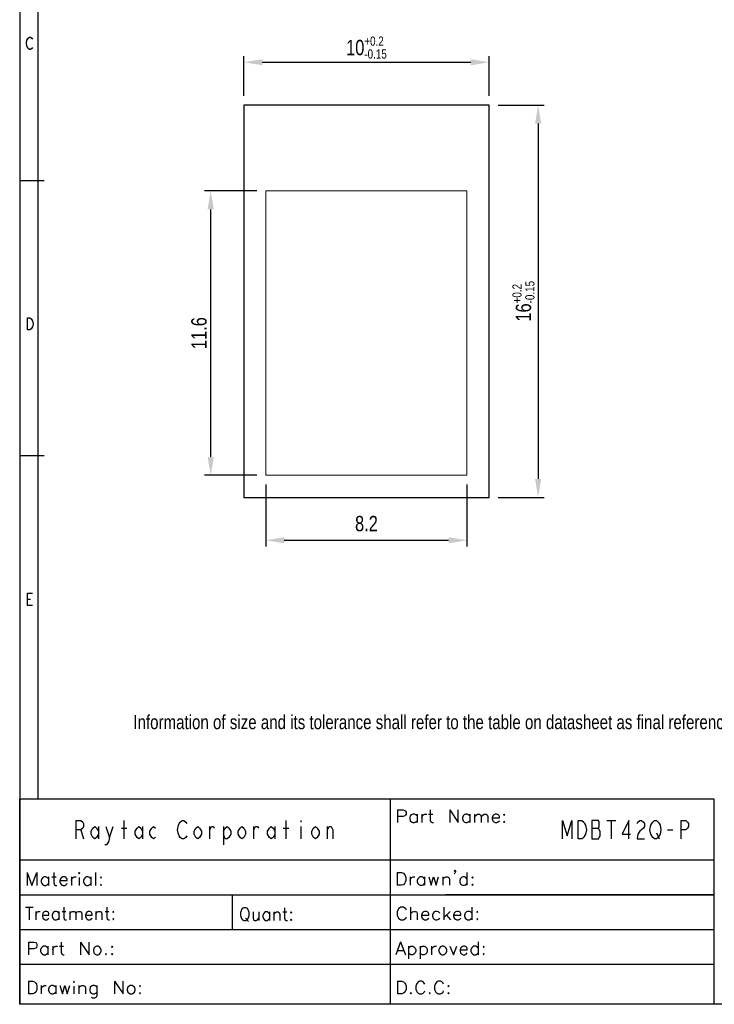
# Model space of a CAD drawing. Header units: millimetres. Extents: x 0 to 189, y 4 to 276.
# Tile 1 of 6: x 0 to 113, y 4 to 164. Entities that reach past the tile are written whole.
import ezdxf

# ---------------------------------------------------------------- set-up
doc = ezdxf.new("R2010")
doc.units = ezdxf.units.MM
doc.header["$LTSCALE"] = 19.36
doc.header["$PDMODE"] = 3
doc.header["$PDSIZE"] = 8
doc.layers.get('0').update_dxf_attribs({"linetype": 'CONTINUOUS'})
doc.layers.get('Defpoints').update_dxf_attribs({"linetype": 'CONTINUOUS'})
doc.styles.get("Standard").update_dxf_attribs({"font": 'txt', "width": 0.8})
doc.dimstyles.new('DIMSTYLE_1', dxfattribs={"dimtxt": 2.5, "dimasz": 3, "dimexe": 1, "dimexo": 1.5, "dimgap": 0.65, "dimtad": 1, "dimlfac": 0.25, "dimdsep": 46, "dimtxsty": 'Standard', "dimblk": '_FILLED', "dimcen": 0.09, "dimadec": 0, "dimazin": 0, "dimtol": 1, "dimtp": 0.2, "dimtm": 0.15, "dimtfac": 0.6, "dimtofl": 0, "dimtmove": 0, "dimatfit": 3, "dimldrblk": '_FILLED', "dimfxl": 0, "dimtolj": 1, "dimarcsym": 0})
doc.dimstyles.new('DIMSTYLE_2', dxfattribs={"dimtxt": 2.5, "dimasz": 3, "dimexe": 1, "dimexo": 1.5, "dimgap": 0.65, "dimtad": 1, "dimlfac": 0.25, "dimdsep": 46, "dimtxsty": 'Standard', "dimblk": '_FILLED', "dimcen": 0.09, "dimazin": 2, "dimtp": 0.2, "dimtm": 0.15, "dimtfac": 0.6, "dimtofl": 0, "dimtmove": 0, "dimatfit": 3, "dimldrblk": '_FILLED', "dimfxl": 0, "dimtolj": 1, "dimarcsym": 0})

# ---------------------------------------------------------------- blocks, each defined once
blk = doc.blocks.new('_FILLED')
at = {"color": 0, "linetype": 'ByBlock'}
blk.add_solid([(0, 0), (-1, 0.167), (-1, -0.167)], dxfattribs=at)
blk = doc.blocks.new('*D7')
at = {"color": 0, "linetype": 'Continuous', "lineweight": -2}
for p, q in [((40.15, 88.47), (40.15, 78.37)), ((72.95, 88.47), (72.95, 78.37)), ((43.15, 79.37), (69.95, 79.37))]:
    blk.add_line(p, q, dxfattribs=at)
at = {"layer": 'Defpoints', "color": 0, "linetype": 'Continuous', "lineweight": 0}
for p in [(40.15, 89.97), (72.95, 89.97), (72.95, 79.37)]:
    blk.add_point(p, dxfattribs=at)
at = {"color": 0, "linetype": 'Continuous', "lineweight": -2, "xscale": 3, "yscale": 3, "zscale": 3, "rotation": 180}
blk.add_blockref('_FILLED', (40.15, 79.37), dxfattribs=at)
at = {"color": 0, "linetype": 'Continuous', "lineweight": -2, "xscale": 3, "yscale": 3, "zscale": 3}
blk.add_blockref('_FILLED', (72.95, 79.37), dxfattribs=at)
at = {"color": 0, "linetype": 'Continuous', "insert": (56.55, 83.35), "char_height": 2.5, "attachment_point": 2, "line_spacing_factor": 0.9}
blk.add_mtext('\\A1;8.2', dxfattribs=at)
blk = doc.blocks.new('*D9')
at = {"color": 0, "lineweight": -2}
for p, q in [((36.55, 151.87), (36.55, 158.37)), ((76.55, 151.87), (76.55, 158.37)), ((39.55, 157.37), (73.55, 157.37))]:
    blk.add_line(p, q, dxfattribs=at)
at = {"layer": 'Defpoints', "color": 0, "lineweight": 0}
for p in [(76.55, 157.37), (36.55, 150.37), (76.55, 150.37)]:
    blk.add_point(p, dxfattribs=at)
at = {"color": 0, "lineweight": -2, "xscale": 3, "yscale": 3, "zscale": 3, "rotation": 180}
blk.add_blockref('_FILLED', (36.55, 157.37), dxfattribs=at)
at = {"color": 0, "lineweight": -2, "xscale": 3, "yscale": 3, "zscale": 3}
blk.add_blockref('_FILLED', (76.55, 157.37), dxfattribs=at)
at = {"color": 0, "lineweight": 0, "insert": (56.55, 159.77), "char_height": 2.5, "attachment_point": 5}
blk.add_mtext('\\A1;10{\\H0.6x;\\S+0.2^ -0.15;}', dxfattribs=at)
blk = doc.blocks.new('*D10')
at = {"color": 0, "lineweight": -2}
for p, q in [((78.05, 150.37), (85.55, 150.37)), ((84.55, 147.37), (84.55, 89.37)), ((78.05, 86.37), (85.55, 86.37))]:
    blk.add_line(p, q, dxfattribs=at)
at = {"layer": 'Defpoints', "color": 0, "lineweight": 0}
for p in [(76.55, 150.37), (76.55, 86.37), (84.55, 86.37)]:
    blk.add_point(p, dxfattribs=at)
at = {"color": 0, "lineweight": -2, "xscale": 3, "yscale": 3, "zscale": 3}
for p, rotation in [((84.55, 150.37), 90), ((84.55, 86.37), 270)]:
    blk.add_blockref('_FILLED', p, dxfattribs=dict(at, rotation=rotation))
at = {"color": 0, "lineweight": 0, "insert": (82.15, 118.37), "char_height": 2.5, "attachment_point": 5, "rotation": 90}
blk.add_mtext('\\A1;16{\\H0.6x;\\S+0.2^ -0.15;}', dxfattribs=at)
blk = doc.blocks.new('*D15')
at = {"color": 0, "lineweight": -2}
for p, q in [((38.65, 136.37), (30.15, 136.37)), ((31.15, 92.97), (31.15, 133.37)), ((38.65, 89.97), (30.15, 89.97))]:
    blk.add_line(p, q, dxfattribs=at)
at = {"layer": 'Defpoints', "color": 0, "lineweight": 0}
for p in [(31.15, 136.37), (40.15, 136.37), (40.15, 89.97)]:
    blk.add_point(p, dxfattribs=at)
at = {"color": 0, "lineweight": -2, "xscale": 3, "yscale": 3, "zscale": 3}
for p, rotation in [((31.15, 136.37), 90), ((31.15, 89.97), 270)]:
    blk.add_blockref('_FILLED', p, dxfattribs=dict(at, rotation=rotation))
at = {"color": 0, "lineweight": 0, "insert": (29.25, 113.17), "char_height": 2.5, "attachment_point": 5, "rotation": 90}
blk.add_mtext('\\A1;11.6', dxfattribs=at)

msp = doc.modelspace()

# ---------------------------------------------------------------- linework, layer by layer
at = {"color": 0, "linetype": 'Continuous'}
for p, q in [((0, 275.551), (0, 3.653)), ((2.977, 272.574), (2.977, 37.144)), ((1.082, 160.463), (1.181, 160.957)), ((1.181, 160.957), (1.378, 161.287)), ((1.378, 161.287), (1.576, 161.452)), ((1.576, 161.452), (1.774, 161.452)), ((1.774, 161.452), (1.971, 161.287)), ((1.971, 161.287), (2.07, 161.122)), ((1.181, 159.969), (1.082, 160.463)), ((1.378, 159.639), (1.181, 159.969)), ((1.576, 159.474), (1.378, 159.639)), ((1.774, 159.474), (1.576, 159.474)), ((1.971, 159.639), (1.774, 159.474)), ((2.07, 159.804), (1.971, 159.639)), ((36.545, 150.369), (36.545, 86.369)), ((76.545, 150.369), (36.545, 150.369)), ((76.545, 86.369), (76.545, 150.369)), ((3.977, 138.012), (0, 138.012)), ((1.279, 113.699), (1.279, 115.676)), ((1.279, 115.676), (1.675, 115.676)), ((1.675, 115.676), (1.873, 115.511)), ((1.873, 115.511), (2.07, 115.182)), ((2.07, 114.193), (1.873, 113.864)), ((2.07, 115.182), (2.169, 114.688)), ((2.169, 114.688), (2.07, 114.193)), ((1.675, 113.699), (1.279, 113.699)), ((1.873, 113.864), (1.675, 113.699)), ((3.977, 93.158), (0, 93.158)), ((36.545, 86.369), (76.545, 86.369)), ((1.279, 68.749), (1.279, 70.726)), ((1.279, 70.726), (2.07, 70.726)), ((1.279, 69.737), (1.774, 69.737)), ((2.07, 68.749), (1.279, 68.749)), ((113.282, 37.133), (0.002, 37.133)), ((0.002, 3.653), (0.002, 37.133)), ((60.462, 3.653), (60.462, 37.133)), ((113.282, 3.653), (113.282, 37.133)), ((61.633, 35.388), (62.523, 35.388)), ((61.633, 35.388), (61.633, 33.311)), ((62.523, 35.388), (62.819, 35.288)), ((66.969, 35.388), (66.969, 33.707)), ((70.132, 35.388), (71.515, 33.311)), ((70.132, 35.388), (70.132, 33.311)), ((71.515, 33.311), (71.515, 35.388)), ((62.523, 34.298), (61.633, 34.298)), ((62.819, 34.398), (62.523, 34.298)), ((62.819, 35.288), (62.916, 35.189)), ((62.916, 34.497), (62.819, 34.398)), ((62.916, 35.189), (63.016, 34.992)), ((63.016, 34.694), (62.916, 34.497)), ((63.016, 34.992), (63.016, 34.694)), ((63.707, 34.398), (63.61, 34.102)), ((63.61, 34.102), (63.61, 33.903)), ((63.61, 33.903), (63.707, 33.607)), ((63.906, 34.597), (63.707, 34.398)), ((64.102, 34.694), (63.906, 34.597)), ((64.401, 34.694), (64.102, 34.694)), ((64.597, 34.597), (64.401, 34.694)), ((64.796, 34.398), (64.597, 34.597)), ((64.796, 34.694), (64.796, 33.311)), ((65.587, 34.694), (65.587, 33.311)), ((65.587, 34.102), (65.684, 34.398)), ((65.684, 34.398), (65.883, 34.597)), ((65.883, 34.597), (66.079, 34.694)), ((66.079, 34.694), (66.375, 34.694)), ((66.673, 34.694), (67.365, 34.694)), ((72.305, 34.398), (72.206, 34.102)), ((72.206, 34.102), (72.206, 33.903)), ((72.206, 33.903), (72.305, 33.607)), ((72.502, 34.597), (72.305, 34.398)), ((72.701, 34.694), (72.502, 34.597)), ((72.997, 34.694), (72.701, 34.694)), ((73.196, 34.597), (72.997, 34.694)), ((73.392, 34.398), (73.196, 34.597)), ((73.392, 34.694), (73.392, 33.311)), ((74.183, 34.694), (74.183, 33.311)), ((74.183, 34.298), (74.479, 34.597)), ((74.479, 34.597), (74.678, 34.694)), ((74.678, 34.694), (74.974, 34.694)), ((74.974, 34.694), (75.17, 34.597)), ((75.17, 34.597), (75.269, 34.298)), ((75.269, 34.298), (75.565, 34.597)), ((75.269, 34.298), (75.269, 33.311)), ((75.565, 34.597), (75.764, 34.694)), ((75.764, 34.694), (76.06, 34.694)), ((76.06, 34.694), (76.259, 34.597)), ((76.259, 34.597), (76.356, 34.298)), ((76.356, 34.298), (76.356, 33.311)), ((77.147, 34.398), (77.05, 34.102)), ((77.05, 34.102), (78.233, 34.102)), ((77.05, 34.102), (77.05, 33.903)), ((77.05, 33.903), (77.147, 33.607)), ((77.346, 34.597), (77.147, 34.398)), ((77.542, 34.694), (77.346, 34.597)), ((77.838, 34.694), (77.542, 34.694)), ((78.037, 34.597), (77.838, 34.694)), ((78.136, 34.497), (78.037, 34.597)), ((78.233, 34.298), (78.136, 34.497)), ((78.233, 34.102), (78.233, 34.298)), ((79.024, 34.694), (78.927, 34.597)), ((78.927, 34.597), (79.024, 34.497)), ((79.124, 34.597), (79.024, 34.694)), ((79.024, 34.497), (79.124, 34.597)), ((9.232, 30.648), (9.232, 33.648)), ((9.232, 33.648), (9.982, 33.648)), ((9.982, 32.148), (9.232, 32.148)), ((9.982, 33.648), (10.282, 33.398)), ((10.282, 32.398), (9.982, 32.148)), ((9.982, 32.148), (10.432, 30.648)), ((10.282, 33.398), (10.432, 33.148)), ((10.432, 32.648), (10.282, 32.398)), ((10.432, 33.148), (10.432, 32.648)), ((11.632, 31.898), (11.932, 32.398)), ((11.932, 32.398), (12.232, 32.648)), ((12.232, 32.648), (12.532, 32.398)), ((12.532, 32.398), (12.832, 31.898)), ((12.832, 32.648), (12.832, 30.648)), ((14.032, 32.648), (14.632, 30.898)), ((14.632, 30.898), (15.232, 32.648)), ((16.582, 32.398), (17.482, 32.398)), ((17.032, 30.648), (17.032, 33.648)), ((18.832, 31.898), (19.132, 32.398)), ((19.132, 32.398), (19.432, 32.648)), ((19.432, 32.648), (19.732, 32.398)), ((19.732, 32.398), (20.032, 31.898)), ((20.032, 32.648), (20.032, 30.648)), ((21.232, 31.898), (21.532, 32.398)), ((21.532, 32.398), (21.832, 32.648)), ((21.832, 32.648), (22.132, 32.398)), ((25.732, 32.148), (25.882, 32.898)), ((25.882, 31.398), (25.732, 32.148)), ((25.882, 32.898), (26.032, 33.148)), ((26.032, 33.148), (26.182, 33.398)), ((26.182, 33.398), (26.482, 33.648)), ((26.482, 33.648), (26.782, 33.648)), ((26.782, 33.648), (27.082, 33.398)), ((27.082, 33.398), (27.232, 33.148)), ((28.432, 31.898), (28.732, 32.398)), ((28.732, 32.398), (29.032, 32.648)), ((29.032, 32.648), (29.332, 32.398)), ((29.332, 32.398), (29.632, 31.898)), ((30.982, 30.648), (30.982, 32.648)), ((30.982, 32.148), (31.282, 32.648)), ((31.282, 32.648), (31.582, 32.648)), ((31.582, 32.648), (31.732, 32.398)), ((33.232, 32.648), (33.232, 29.648)), ((33.232, 31.898), (33.532, 32.398)), ((33.532, 32.398), (33.832, 32.648)), ((33.832, 32.648), (34.132, 32.398)), ((34.132, 32.398), (34.432, 31.898)), ((35.632, 31.898), (35.932, 32.398)), ((35.932, 32.398), (36.232, 32.648)), ((36.232, 32.648), (36.532, 32.398)), ((36.532, 32.398), (36.832, 31.898)), ((38.182, 30.648), (38.182, 32.648)), ((38.182, 32.148), (38.482, 32.648)), ((38.482, 32.648), (38.782, 32.648)), ((38.782, 32.648), (38.932, 32.398)), ((40.432, 31.898), (40.732, 32.398)), ((40.732, 32.398), (41.032, 32.648)), ((41.032, 32.648), (41.332, 32.398)), ((41.332, 32.398), (41.632, 31.898)), ((41.632, 32.648), (41.632, 30.648)), ((42.982, 32.398), (43.882, 32.398)), ((43.432, 30.648), (43.432, 33.648)), ((45.832, 33.648), (45.832, 33.398)), ((45.832, 32.648), (45.832, 30.648)), ((47.632, 31.898), (47.932, 32.398)), ((47.932, 32.398), (48.232, 32.648)), ((48.232, 32.648), (48.532, 32.398)), ((48.532, 32.398), (48.832, 31.898)), ((50.182, 30.648), (50.182, 32.648)), ((50.182, 32.148), (50.482, 32.648)), ((50.482, 32.648), (50.782, 32.648)), ((50.782, 32.648), (51.082, 32.148)), ((51.082, 32.148), (51.082, 30.648)), ((63.707, 33.607), (63.906, 33.411)), ((63.906, 33.411), (64.102, 33.311)), ((64.102, 33.311), (64.401, 33.311)), ((64.401, 33.311), (64.597, 33.411)), ((64.597, 33.411), (64.796, 33.607)), ((66.969, 33.707), (67.069, 33.411)), ((67.069, 33.411), (67.265, 33.311)), ((67.265, 33.311), (67.464, 33.311)), ((72.305, 33.607), (72.502, 33.411)), ((72.502, 33.411), (72.701, 33.311)), ((72.701, 33.311), (72.997, 33.311)), ((72.997, 33.311), (73.196, 33.411)), ((73.196, 33.411), (73.392, 33.607)), ((77.147, 33.607), (77.346, 33.411)), ((77.346, 33.411), (77.542, 33.311)), ((77.542, 33.311), (77.838, 33.311)), ((77.838, 33.311), (78.037, 33.411)), ((78.037, 33.411), (78.233, 33.607)), ((79.024, 33.508), (78.927, 33.411)), ((78.927, 33.411), (79.024, 33.311)), ((79.124, 33.411), (79.024, 33.508)), ((79.024, 33.311), (79.124, 33.411)), ((88.532, 30.648), (88.532, 33.648)), ((88.532, 33.648), (89.282, 31.148)), ((89.282, 31.148), (90.032, 33.648)), ((90.032, 33.648), (90.032, 30.648)), ((91.082, 33.648), (91.682, 33.648)), ((91.082, 30.648), (91.082, 33.648)), ((91.682, 33.648), (91.982, 33.398)), ((91.982, 33.398), (92.132, 33.148)), ((92.132, 33.148), (92.282, 32.898)), ((92.282, 32.898), (92.432, 32.148)), ((92.432, 32.148), (92.282, 31.398)), ((93.332, 33.648), (93.332, 30.648)), ((94.382, 33.648), (93.332, 33.648)), ((93.332, 32.398), (94.382, 32.398)), ((94.532, 33.398), (94.382, 33.648)), ((94.382, 32.398), (94.532, 32.648)), ((94.532, 32.148), (94.382, 32.398)), ((94.532, 32.648), (94.532, 33.398)), ((94.682, 31.898), (94.532, 32.148)), ((95.732, 33.648), (97.232, 33.648)), ((96.482, 33.648), (96.482, 30.648)), ((99.332, 33.648), (98.282, 31.398)), ((99.332, 30.648), (99.332, 33.648)), ((100.682, 33.148), (100.832, 33.398)), ((100.832, 33.398), (101.132, 33.648)), ((101.132, 33.648), (101.432, 33.648)), ((101.432, 32.148), (101.132, 31.898)), ((101.432, 33.648), (101.732, 33.398)), ((101.732, 32.398), (101.432, 32.148)), ((101.732, 33.398), (101.882, 33.148)), ((101.882, 32.648), (101.732, 32.398)), ((101.882, 33.148), (101.882, 32.648)), ((102.782, 32.148), (102.932, 32.898)), ((102.932, 31.398), (102.782, 32.148)), ((102.932, 32.898), (103.082, 33.148)), ((103.082, 33.148), (103.232, 33.398)), ((103.232, 33.398), (103.532, 33.648)), ((103.532, 33.648), (103.832, 33.648)), ((103.832, 33.648), (104.132, 33.398)), ((104.132, 33.398), (104.282, 33.148)), ((104.282, 33.148), (104.432, 32.898)), ((104.432, 32.898), (104.582, 32.148)), ((104.582, 32.148), (104.432, 31.398)), ((105.632, 32.148), (106.532, 32.148)), ((107.882, 30.648), (107.882, 33.648)), ((107.882, 33.648), (108.632, 33.648)), ((108.632, 32.148), (107.882, 32.148)), ((108.632, 33.648), (108.932, 33.398)), ((108.932, 32.398), (108.632, 32.148)), ((108.932, 33.398), (109.082, 33.148)), ((109.082, 32.648), (108.932, 32.398)), ((109.082, 33.148), (109.082, 32.648)), ((11.632, 31.398), (11.632, 31.898)), ((11.932, 30.898), (11.632, 31.398)), ((12.232, 30.648), (11.932, 30.898)), ((12.532, 30.898), (12.232, 30.648)), ((12.832, 31.398), (12.532, 30.898)), ((14.632, 30.898), (14.482, 30.148)), ((18.832, 31.398), (18.832, 31.898)), ((19.132, 30.898), (18.832, 31.398)), ((19.432, 30.648), (19.132, 30.898)), ((19.732, 30.898), (19.432, 30.648)), ((20.032, 31.398), (19.732, 30.898)), ((21.232, 31.398), (21.232, 31.898)), ((21.532, 30.898), (21.232, 31.398)), ((21.832, 30.648), (21.532, 30.898)), ((22.132, 30.898), (21.832, 30.648)), ((26.032, 31.148), (25.882, 31.398)), ((26.182, 30.898), (26.032, 31.148)), ((26.482, 30.648), (26.182, 30.898)), ((26.782, 30.648), (26.482, 30.648)), ((27.082, 30.898), (26.782, 30.648)), ((27.232, 31.148), (27.082, 30.898)), ((28.432, 31.398), (28.432, 31.898)), ((28.732, 30.898), (28.432, 31.398)), ((29.032, 30.648), (28.732, 30.898)), ((29.332, 30.898), (29.032, 30.648)), ((29.632, 31.398), (29.332, 30.898)), ((29.632, 31.898), (29.632, 31.398)), ((33.532, 30.648), (33.232, 31.398)), ((33.832, 30.648), (33.532, 30.648)), ((34.132, 30.898), (33.832, 30.648)), ((34.432, 31.398), (34.132, 30.898)), ((34.432, 31.898), (34.432, 31.398)), ((35.632, 31.398), (35.632, 31.898)), ((35.932, 30.898), (35.632, 31.398)), ((36.232, 30.648), (35.932, 30.898)), ((36.532, 30.898), (36.232, 30.648)), ((36.832, 31.398), (36.532, 30.898)), ((36.832, 31.898), (36.832, 31.398)), ((40.432, 31.398), (40.432, 31.898)), ((40.732, 30.898), (40.432, 31.398)), ((41.032, 30.648), (40.732, 30.898)), ((41.332, 30.898), (41.032, 30.648)), ((41.632, 31.398), (41.332, 30.898)), ((47.632, 31.398), (47.632, 31.898)), ((47.932, 30.898), (47.632, 31.398)), ((48.232, 30.648), (47.932, 30.898)), ((48.532, 30.898), (48.232, 30.648)), ((48.832, 31.398), (48.532, 30.898)), ((48.832, 31.898), (48.832, 31.398)), ((91.682, 30.648), (91.082, 30.648)), ((91.982, 30.898), (91.682, 30.648)), ((92.132, 31.148), (91.982, 30.898)), ((92.282, 31.398), (92.132, 31.148)), ((93.332, 30.648), (94.382, 30.648)), ((94.382, 30.648), (94.532, 30.898)), ((94.532, 30.898), (94.682, 31.148)), ((94.682, 31.148), (94.682, 31.898)), ((98.282, 31.398), (99.632, 31.398)), ((100.832, 31.398), (100.682, 30.648)), ((100.682, 30.648), (101.882, 30.648)), ((101.132, 31.898), (100.832, 31.398)), ((103.082, 31.148), (102.932, 31.398)), ((103.232, 30.898), (103.082, 31.148)), ((103.532, 30.648), (103.232, 30.898)), ((103.832, 30.648), (103.532, 30.648)), ((103.832, 31.648), (104.282, 30.648)), ((104.132, 30.898), (103.832, 30.648)), ((104.282, 31.148), (104.132, 30.898)), ((104.432, 31.398), (104.282, 31.148)), ((14.182, 29.648), (13.882, 29.648)), ((14.482, 30.148), (14.182, 29.648)), ((113.282, 27.163), (0.002, 27.163)), ((1.209, 25.147), (2.001, 23.066)), ((1.209, 25.147), (1.209, 23.066)), ((2.001, 23.066), (2.793, 25.147)), ((2.793, 25.147), (2.793, 23.066)), ((3.585, 24.153), (3.485, 23.858)), ((3.78, 24.354), (3.585, 24.153)), ((3.981, 24.455), (3.78, 24.354)), ((4.277, 24.455), (3.981, 24.455)), ((4.472, 24.354), (4.277, 24.455)), ((4.673, 24.153), (4.472, 24.354)), ((4.673, 24.455), (4.673, 23.066)), ((5.264, 24.455), (5.955, 24.455)), ((5.559, 25.147), (5.559, 23.462)), ((6.647, 24.153), (6.546, 23.858)), ((6.842, 24.354), (6.647, 24.153)), ((7.043, 24.455), (6.842, 24.354)), ((7.338, 24.455), (7.043, 24.455)), ((7.533, 24.354), (7.338, 24.455)), ((7.634, 24.254), (7.533, 24.354)), ((7.734, 24.059), (7.634, 24.254)), ((8.426, 24.455), (8.426, 23.066)), ((8.426, 23.858), (8.526, 24.153)), ((8.526, 24.153), (8.721, 24.354)), ((8.721, 24.354), (8.923, 24.455)), ((8.923, 24.455), (9.218, 24.455)), ((9.708, 25.147), (9.614, 25.046)), ((9.614, 25.046), (9.708, 24.945)), ((9.809, 25.046), (9.708, 25.147)), ((9.708, 24.945), (9.809, 25.046)), ((9.708, 24.354), (9.708, 23.066)), ((10.5, 24.153), (10.4, 23.858)), ((10.695, 24.354), (10.5, 24.153)), ((10.897, 24.455), (10.695, 24.354)), ((11.192, 24.455), (10.897, 24.455)), ((11.387, 24.354), (11.192, 24.455)), ((11.588, 24.153), (11.387, 24.354)), ((11.588, 24.455), (11.588, 23.066)), ((12.38, 25.147), (12.38, 23.066)), ((13.267, 24.455), (13.166, 24.354)), ((13.166, 24.354), (13.267, 24.254)), ((13.367, 24.354), (13.267, 24.455)), ((13.267, 24.254), (13.367, 24.354)), ((61.585, 25.143), (62.276, 25.143)), ((61.585, 25.143), (61.585, 23.067)), ((62.276, 25.143), (62.572, 25.043)), ((62.572, 25.043), (62.771, 24.847)), ((62.771, 24.847), (62.87, 24.648)), ((62.87, 24.648), (62.967, 24.352)), ((62.967, 24.352), (62.967, 23.857)), ((63.658, 24.452), (63.658, 23.067)), ((63.658, 23.857), (63.758, 24.153)), ((63.758, 24.153), (63.957, 24.352)), ((63.957, 24.352), (64.153, 24.452)), ((64.153, 24.452), (64.449, 24.452)), ((64.944, 24.153), (64.844, 23.857)), ((65.143, 24.352), (64.944, 24.153)), ((65.339, 24.452), (65.143, 24.352)), ((65.635, 24.452), (65.339, 24.452)), ((65.834, 24.352), (65.635, 24.452)), ((66.031, 24.153), (65.834, 24.352)), ((66.031, 24.452), (66.031, 23.067)), ((66.722, 24.452), (67.117, 23.067)), ((67.117, 23.067), (67.513, 24.452)), ((67.513, 24.452), (67.908, 23.067)), ((67.908, 23.067), (68.303, 24.452)), ((68.997, 24.452), (68.997, 23.067)), ((68.997, 24.056), (69.293, 24.352)), ((69.293, 24.352), (69.489, 24.452)), ((69.489, 24.452), (69.785, 24.452)), ((69.785, 24.452), (69.984, 24.352)), ((69.984, 24.352), (70.084, 24.056)), ((70.875, 25.439), (70.971, 25.538)), ((70.971, 25.342), (70.875, 25.439)), ((70.971, 25.043), (70.875, 24.944)), ((70.971, 25.538), (71.071, 25.439)), ((71.071, 25.439), (70.971, 25.342)), ((71.071, 25.242), (70.971, 25.043)), ((71.071, 25.439), (71.071, 25.242)), ((71.862, 24.153), (71.762, 23.857)), ((72.061, 24.352), (71.862, 24.153)), ((72.257, 24.452), (72.061, 24.352)), ((72.553, 24.452), (72.257, 24.452)), ((72.752, 24.352), (72.553, 24.452)), ((72.948, 24.153), (72.752, 24.352)), ((72.948, 25.143), (72.948, 23.067)), ((73.838, 24.452), (73.739, 24.352)), ((73.739, 24.352), (73.838, 24.253)), ((73.938, 24.352), (73.838, 24.452)), ((73.838, 24.253), (73.938, 24.352)), ((3.485, 23.858), (3.485, 23.663)), ((3.485, 23.663), (3.585, 23.367)), ((3.585, 23.367), (3.78, 23.166)), ((3.78, 23.166), (3.981, 23.066)), ((3.981, 23.066), (4.277, 23.066)), ((4.277, 23.066), (4.472, 23.166)), ((4.472, 23.166), (4.673, 23.367)), ((5.559, 23.462), (5.66, 23.166)), ((5.66, 23.166), (5.855, 23.066)), ((5.855, 23.066), (6.056, 23.066)), ((6.546, 23.858), (7.734, 23.858)), ((6.546, 23.858), (6.546, 23.663)), ((6.546, 23.663), (6.647, 23.367)), ((6.647, 23.367), (6.842, 23.166)), ((6.842, 23.166), (7.043, 23.066)), ((7.043, 23.066), (7.338, 23.066)), ((7.338, 23.066), (7.533, 23.166)), ((7.533, 23.166), (7.734, 23.367)), ((7.734, 23.858), (7.734, 24.059)), ((10.4, 23.858), (10.4, 23.663)), ((10.4, 23.663), (10.5, 23.367)), ((10.5, 23.367), (10.695, 23.166)), ((10.695, 23.166), (10.897, 23.066)), ((10.897, 23.066), (11.192, 23.066)), ((11.192, 23.066), (11.387, 23.166)), ((11.387, 23.166), (11.588, 23.367)), ((13.267, 23.267), (13.166, 23.166)), ((13.166, 23.166), (13.267, 23.066)), ((13.367, 23.166), (13.267, 23.267)), ((13.267, 23.066), (13.367, 23.166)), ((62.276, 23.067), (61.585, 23.067)), ((62.572, 23.166), (62.276, 23.067)), ((62.771, 23.362), (62.572, 23.166)), ((62.87, 23.561), (62.771, 23.362)), ((62.967, 23.857), (62.87, 23.561)), ((64.844, 23.857), (64.844, 23.661)), ((64.844, 23.661), (64.944, 23.362)), ((64.944, 23.362), (65.143, 23.166)), ((65.143, 23.166), (65.339, 23.067)), ((65.339, 23.067), (65.635, 23.067)), ((65.635, 23.067), (65.834, 23.166)), ((65.834, 23.166), (66.031, 23.362)), ((70.084, 24.056), (70.084, 23.067)), ((71.762, 23.857), (71.762, 23.661)), ((71.762, 23.661), (71.862, 23.362)), ((71.862, 23.362), (72.061, 23.166)), ((72.061, 23.166), (72.257, 23.067)), ((72.257, 23.067), (72.553, 23.067)), ((72.553, 23.067), (72.752, 23.166)), ((72.752, 23.166), (72.948, 23.362)), ((73.838, 23.266), (73.739, 23.166)), ((73.739, 23.166), (73.838, 23.067)), ((73.938, 23.166), (73.838, 23.266)), ((73.838, 23.067), (73.938, 23.166)), ((113.282, 21.483), (0.002, 21.483)), ((34.732, 15.803), (34.732, 21.483)), ((113.282, 21.491), (69.463, 21.491)), ((0.945, 19.514), (2.19, 19.514)), ((1.568, 19.514), (1.568, 17.433)), ((7.175, 19.514), (7.175, 17.829)), ((14.197, 19.514), (14.197, 17.829)), ((36.359, 19.315), (36.182, 19.116)), ((36.539, 19.414), (36.359, 19.315)), ((36.894, 19.414), (36.539, 19.414)), ((37.072, 19.315), (36.894, 19.414)), ((37.249, 19.116), (37.072, 19.315)), ((43.209, 19.414), (43.209, 17.733)), ((61.98, 19.411), (61.781, 19.215)), ((62.176, 19.511), (61.98, 19.411)), ((62.572, 19.511), (62.176, 19.511)), ((62.768, 19.411), (62.572, 19.511)), ((62.967, 19.215), (62.768, 19.411)), ((63.758, 19.511), (63.758, 17.435)), ((69.194, 19.511), (69.194, 17.435)), ((73.739, 19.511), (73.739, 17.435)), ((2.637, 18.822), (2.637, 17.433)), ((2.637, 18.225), (2.725, 18.521)), ((2.725, 18.521), (2.907, 18.722)), ((2.907, 18.722), (3.083, 18.822)), ((3.083, 18.822), (3.347, 18.822)), ((3.793, 18.521), (3.705, 18.225)), ((3.705, 18.225), (4.774, 18.225)), ((3.705, 18.225), (3.705, 18.03)), ((3.705, 18.03), (3.793, 17.735)), ((3.969, 18.722), (3.793, 18.521)), ((3.793, 17.735), (3.969, 17.534)), ((4.152, 18.822), (3.969, 18.722)), ((4.416, 18.822), (4.152, 18.822)), ((4.592, 18.722), (4.416, 18.822)), ((4.686, 18.621), (4.592, 18.722)), ((4.592, 17.534), (4.774, 17.735)), ((4.774, 18.426), (4.686, 18.621)), ((4.774, 18.225), (4.774, 18.426)), ((5.396, 18.521), (5.308, 18.225)), ((5.308, 18.225), (5.308, 18.03)), ((5.308, 18.03), (5.396, 17.735)), ((5.572, 18.722), (5.396, 18.521)), ((5.396, 17.735), (5.572, 17.534)), ((5.748, 18.822), (5.572, 18.722)), ((6.019, 18.822), (5.748, 18.822)), ((6.195, 18.722), (6.019, 18.822)), ((6.371, 18.521), (6.195, 18.722)), ((6.195, 17.534), (6.371, 17.735)), ((6.371, 18.822), (6.371, 17.433)), ((6.905, 18.822), (7.527, 18.822)), ((7.175, 17.829), (7.263, 17.534)), ((8.15, 18.822), (8.15, 17.433)), ((8.15, 18.426), (8.42, 18.722)), ((8.42, 18.722), (8.596, 18.822)), ((8.596, 18.822), (8.86, 18.822)), ((8.86, 18.822), (9.043, 18.722)), ((9.043, 18.722), (9.131, 18.426)), ((9.131, 18.426), (9.395, 18.722)), ((9.131, 18.426), (9.131, 17.433)), ((9.395, 18.722), (9.577, 18.822)), ((9.577, 18.822), (9.841, 18.822)), ((9.841, 18.822), (10.017, 18.722)), ((10.017, 18.722), (10.111, 18.426)), ((10.111, 18.426), (10.111, 17.433)), ((10.822, 18.521), (10.734, 18.225)), ((10.734, 18.225), (11.796, 18.225)), ((10.734, 18.225), (10.734, 18.03)), ((10.734, 18.03), (10.822, 17.735)), ((10.998, 18.722), (10.822, 18.521)), ((10.822, 17.735), (10.998, 17.534)), ((11.174, 18.822), (10.998, 18.722)), ((11.444, 18.822), (11.174, 18.822)), ((11.62, 18.722), (11.444, 18.822)), ((11.708, 18.621), (11.62, 18.722)), ((11.62, 17.534), (11.796, 17.735)), ((11.796, 18.426), (11.708, 18.621)), ((11.796, 18.225), (11.796, 18.426)), ((12.418, 18.822), (12.418, 17.433)), ((12.418, 18.426), (12.689, 18.722)), ((12.689, 18.722), (12.865, 18.822)), ((12.865, 18.822), (13.135, 18.822)), ((13.135, 18.822), (13.311, 18.722)), ((13.311, 18.722), (13.399, 18.426)), ((13.399, 18.426), (13.399, 17.433)), ((13.933, 18.822), (14.556, 18.822)), ((14.197, 17.829), (14.286, 17.534)), ((15.266, 18.822), (15.178, 18.722)), ((15.178, 18.722), (15.266, 18.621)), ((15.354, 18.722), (15.266, 18.822)), ((15.266, 18.621), (15.354, 18.722)), ((36.093, 18.919), (36.004, 18.623)), ((36.004, 18.623), (36.004, 18.128)), ((36.004, 18.128), (36.093, 17.83)), ((36.182, 19.116), (36.093, 18.919)), ((36.093, 17.83), (36.182, 17.634)), ((36.805, 17.733), (37.338, 17.139)), ((37.338, 18.919), (37.249, 19.116)), ((37.249, 17.634), (37.338, 17.83)), ((37.427, 18.623), (37.338, 18.919)), ((37.338, 17.83), (37.427, 18.128)), ((37.427, 18.128), (37.427, 18.623)), ((38.051, 18.72), (38.051, 17.733)), ((38.051, 17.733), (38.14, 17.435)), ((38.761, 17.435), (39.027, 17.733)), ((39.027, 18.72), (39.027, 17.338)), ((39.74, 18.424), (39.651, 18.128)), ((39.651, 18.128), (39.651, 17.929)), ((39.651, 17.929), (39.74, 17.634)), ((39.917, 18.623), (39.74, 18.424)), ((40.095, 18.72), (39.917, 18.623)), ((40.361, 18.72), (40.095, 18.72)), ((40.541, 18.623), (40.361, 18.72)), ((40.719, 18.424), (40.541, 18.623)), ((40.719, 18.72), (40.719, 17.338)), ((41.429, 18.72), (41.429, 17.338)), ((41.429, 18.325), (41.695, 18.623)), ((41.695, 18.623), (41.875, 18.72)), ((41.875, 18.72), (42.142, 18.72)), ((42.142, 18.72), (42.319, 18.623)), ((42.319, 18.623), (42.408, 18.325)), ((42.408, 18.325), (42.408, 17.338)), ((42.94, 18.72), (43.564, 18.72)), ((43.209, 17.733), (43.298, 17.435)), ((44.274, 18.72), (44.186, 18.623)), ((44.186, 18.623), (44.274, 18.524)), ((44.363, 18.623), (44.274, 18.72)), ((44.274, 18.524), (44.363, 18.623)), ((61.682, 19.016), (61.585, 18.72)), ((61.585, 18.72), (61.585, 18.225)), ((61.585, 18.225), (61.682, 17.929)), ((61.781, 19.215), (61.682, 19.016)), ((61.682, 17.929), (61.781, 17.73)), ((61.781, 17.73), (61.98, 17.534)), ((62.768, 17.534), (62.967, 17.73)), ((63.067, 19.016), (62.967, 19.215)), ((62.967, 17.73), (63.067, 17.929)), ((63.758, 18.422), (64.054, 18.72)), ((64.054, 18.72), (64.253, 18.817)), ((64.253, 18.817), (64.549, 18.817)), ((64.549, 18.817), (64.745, 18.72)), ((64.745, 18.72), (64.844, 18.422)), ((64.844, 18.422), (64.844, 17.435)), ((65.635, 18.521), (65.536, 18.225)), ((65.536, 18.225), (66.722, 18.225)), ((65.536, 18.225), (65.536, 18.026)), ((65.536, 18.026), (65.635, 17.73)), ((65.832, 18.72), (65.635, 18.521)), ((65.635, 17.73), (65.832, 17.534)), ((66.031, 18.817), (65.832, 18.72)), ((66.326, 18.817), (66.031, 18.817)), ((66.525, 18.72), (66.326, 18.817)), ((66.622, 18.621), (66.525, 18.72)), ((66.525, 17.534), (66.722, 17.73)), ((66.722, 18.422), (66.622, 18.621)), ((66.722, 18.225), (66.722, 18.422)), ((67.413, 18.521), (67.316, 18.225)), ((67.316, 18.225), (67.316, 18.026)), ((67.316, 18.026), (67.413, 17.73)), ((67.612, 18.72), (67.413, 18.521)), ((67.413, 17.73), (67.612, 17.534)), ((67.808, 18.817), (67.612, 18.72)), ((68.104, 18.817), (67.808, 18.817)), ((68.303, 18.72), (68.104, 18.817)), ((68.5, 18.521), (68.303, 18.72)), ((68.303, 17.534), (68.5, 17.73)), ((70.181, 18.817), (69.194, 17.83)), ((69.589, 18.225), (70.28, 17.435)), ((70.872, 18.521), (70.775, 18.225)), ((70.775, 18.225), (71.958, 18.225)), ((70.775, 18.225), (70.775, 18.026)), ((70.775, 18.026), (70.872, 17.73)), ((71.071, 18.72), (70.872, 18.521)), ((70.872, 17.73), (71.071, 17.534)), ((71.267, 18.817), (71.071, 18.72)), ((71.563, 18.817), (71.267, 18.817)), ((71.762, 18.72), (71.563, 18.817)), ((71.862, 18.621), (71.762, 18.72)), ((71.762, 17.534), (71.958, 17.73)), ((71.958, 18.422), (71.862, 18.621)), ((71.958, 18.225), (71.958, 18.422)), ((72.652, 18.521), (72.553, 18.225)), ((72.553, 18.225), (72.553, 18.026)), ((72.553, 18.026), (72.652, 17.73)), ((72.849, 18.72), (72.652, 18.521)), ((72.652, 17.73), (72.849, 17.534)), ((73.048, 18.817), (72.849, 18.72)), ((73.344, 18.817), (73.048, 18.817)), ((73.54, 18.72), (73.344, 18.817)), ((73.739, 18.521), (73.54, 18.72)), ((73.54, 17.534), (73.739, 17.73)), ((74.627, 18.817), (74.53, 18.72)), ((74.53, 18.72), (74.627, 18.621)), ((74.726, 18.72), (74.627, 18.817)), ((74.627, 18.621), (74.726, 18.72)), ((3.969, 17.534), (4.152, 17.433)), ((4.152, 17.433), (4.416, 17.433)), ((4.416, 17.433), (4.592, 17.534)), ((5.572, 17.534), (5.748, 17.433)), ((5.748, 17.433), (6.019, 17.433)), ((6.019, 17.433), (6.195, 17.534)), ((7.263, 17.534), (7.439, 17.433)), ((7.439, 17.433), (7.615, 17.433)), ((10.998, 17.534), (11.174, 17.433)), ((11.174, 17.433), (11.444, 17.433)), ((11.444, 17.433), (11.62, 17.534)), ((14.286, 17.534), (14.468, 17.433)), ((14.468, 17.433), (14.644, 17.433)), ((15.266, 17.634), (15.178, 17.534)), ((15.178, 17.534), (15.266, 17.433)), ((15.354, 17.534), (15.266, 17.634)), ((15.266, 17.433), (15.354, 17.534)), ((36.182, 17.634), (36.359, 17.435)), ((36.359, 17.435), (36.539, 17.338)), ((36.539, 17.338), (36.894, 17.338)), ((36.894, 17.338), (37.072, 17.435)), ((37.072, 17.435), (37.249, 17.634)), ((38.14, 17.435), (38.317, 17.338)), ((38.317, 17.338), (38.583, 17.338)), ((38.583, 17.338), (38.761, 17.435)), ((39.74, 17.634), (39.917, 17.435)), ((39.917, 17.435), (40.095, 17.338)), ((40.095, 17.338), (40.361, 17.338)), ((40.361, 17.338), (40.541, 17.435)), ((40.541, 17.435), (40.719, 17.634)), ((43.298, 17.435), (43.476, 17.338)), ((43.476, 17.338), (43.653, 17.338)), ((44.274, 17.534), (44.186, 17.435)), ((44.186, 17.435), (44.274, 17.338)), ((44.363, 17.435), (44.274, 17.534)), ((44.274, 17.338), (44.363, 17.435)), ((61.98, 17.534), (62.176, 17.435)), ((62.176, 17.435), (62.572, 17.435)), ((62.572, 17.435), (62.768, 17.534)), ((65.832, 17.534), (66.031, 17.435)), ((66.031, 17.435), (66.326, 17.435)), ((66.326, 17.435), (66.525, 17.534)), ((67.612, 17.534), (67.808, 17.435)), ((67.808, 17.435), (68.104, 17.435)), ((68.104, 17.435), (68.303, 17.534)), ((71.071, 17.534), (71.267, 17.435)), ((71.267, 17.435), (71.563, 17.435)), ((71.563, 17.435), (71.762, 17.534)), ((72.849, 17.534), (73.048, 17.435)), ((73.048, 17.435), (73.344, 17.435)), ((73.344, 17.435), (73.54, 17.534)), ((74.627, 17.631), (74.53, 17.534)), ((74.53, 17.534), (74.627, 17.435)), ((74.726, 17.534), (74.627, 17.631)), ((74.627, 17.435), (74.726, 17.534)), ((113.282, 15.803), (0.002, 15.803)), ((1.436, 13.818), (2.322, 13.818)), ((1.436, 13.818), (1.436, 11.744)), ((2.322, 13.818), (2.618, 13.724)), ((2.618, 13.724), (2.718, 13.623)), ((2.718, 12.932), (2.618, 12.831)), ((2.718, 13.623), (2.819, 13.428)), ((2.819, 13.127), (2.718, 12.932)), ((2.819, 13.428), (2.819, 13.127)), ((3.705, 13.032), (3.51, 12.831)), ((3.906, 13.127), (3.705, 13.032)), ((4.202, 13.127), (3.906, 13.127)), ((4.397, 13.032), (4.202, 13.127)), ((4.598, 12.831), (4.397, 13.032)), ((4.598, 13.127), (4.598, 11.744)), ((5.384, 13.127), (5.384, 11.744)), ((5.484, 12.831), (5.679, 13.032)), ((5.679, 13.032), (5.88, 13.127)), ((5.88, 13.127), (6.176, 13.127)), ((6.471, 13.127), (7.163, 13.127)), ((6.767, 13.818), (6.767, 12.14)), ((9.929, 13.818), (11.312, 11.744)), ((9.929, 13.818), (9.929, 11.744)), ((11.312, 11.744), (11.312, 13.818)), ((12.305, 13.032), (12.104, 12.831)), ((12.5, 13.127), (12.305, 13.032)), ((12.796, 13.127), (12.5, 13.127)), ((12.997, 13.032), (12.796, 13.127)), ((13.192, 12.831), (12.997, 13.032)), ((15.071, 13.127), (14.971, 13.032)), ((14.971, 13.032), (15.071, 12.932)), ((15.172, 13.032), (15.071, 13.127)), ((15.071, 12.932), (15.172, 13.032)), ((62.128, 13.82), (61.337, 11.743)), ((62.128, 13.82), (62.916, 11.743)), ((63.411, 13.129), (63.411, 11.052)), ((63.411, 12.83), (63.61, 13.029)), ((63.61, 13.029), (63.806, 13.129)), ((63.806, 13.129), (64.102, 13.129)), ((64.102, 13.129), (64.301, 13.029)), ((64.301, 13.029), (64.498, 12.83)), ((65.288, 13.129), (65.288, 11.052)), ((65.288, 12.83), (65.487, 13.029)), ((65.487, 13.029), (65.684, 13.129)), ((65.684, 13.129), (65.98, 13.129)), ((65.98, 13.129), (66.179, 13.029)), ((66.179, 13.029), (66.375, 12.83)), ((67.166, 13.129), (67.166, 11.743)), ((67.265, 12.83), (67.464, 13.029)), ((67.464, 13.029), (67.661, 13.129)), ((67.661, 13.129), (67.956, 13.129)), ((68.65, 13.029), (68.451, 12.83)), ((68.847, 13.129), (68.65, 13.029)), ((69.142, 13.129), (68.847, 13.129)), ((69.341, 13.029), (69.142, 13.129)), ((69.538, 12.83), (69.341, 13.029)), ((70.132, 13.129), (70.724, 11.743)), ((70.724, 11.743), (71.318, 13.129)), ((72.106, 13.029), (71.91, 12.83)), ((72.305, 13.129), (72.106, 13.029)), ((72.601, 13.129), (72.305, 13.129)), ((72.8, 13.029), (72.601, 13.129)), ((72.897, 12.93), (72.8, 13.029)), ((72.997, 12.733), (72.897, 12.93)), ((73.887, 13.029), (73.688, 12.83)), ((74.083, 13.129), (73.887, 13.029)), ((74.382, 13.129), (74.083, 13.129)), ((74.578, 13.029), (74.382, 13.129)), ((74.774, 12.83), (74.578, 13.029)), ((74.774, 13.82), (74.774, 11.743)), ((75.665, 13.129), (75.565, 13.029)), ((75.565, 13.029), (75.665, 12.93)), ((75.764, 13.029), (75.665, 13.129)), ((75.665, 12.93), (75.764, 13.029)), ((2.322, 12.731), (1.436, 12.731)), ((2.618, 12.831), (2.322, 12.731)), ((3.51, 12.831), (3.41, 12.536)), ((3.41, 12.536), (3.41, 12.341)), ((3.41, 12.341), (3.51, 12.039)), ((3.51, 12.039), (3.705, 11.844)), ((3.705, 11.844), (3.906, 11.744)), ((3.906, 11.744), (4.202, 11.744)), ((4.202, 11.744), (4.397, 11.844)), ((4.397, 11.844), (4.598, 12.039)), ((5.384, 12.536), (5.484, 12.831)), ((6.767, 12.14), (6.867, 11.844)), ((6.867, 11.844), (7.069, 11.744)), ((7.069, 11.744), (7.263, 11.744)), ((12.104, 12.831), (12.01, 12.536)), ((12.01, 12.536), (12.01, 12.341)), ((12.01, 12.341), (12.104, 12.039)), ((12.104, 12.039), (12.305, 11.844)), ((12.305, 11.844), (12.5, 11.744)), ((12.5, 11.744), (12.796, 11.744)), ((12.796, 11.744), (12.997, 11.844)), ((12.997, 11.844), (13.192, 12.039)), ((13.292, 12.536), (13.192, 12.831)), ((13.192, 12.039), (13.292, 12.341)), ((13.292, 12.341), (13.292, 12.536)), ((14.084, 11.945), (13.984, 11.844)), ((13.984, 11.844), (14.084, 11.744)), ((14.179, 11.844), (14.084, 11.945)), ((14.084, 11.744), (14.179, 11.844)), ((15.071, 11.945), (14.971, 11.844)), ((14.971, 11.844), (15.071, 11.744)), ((15.172, 11.844), (15.071, 11.945)), ((15.071, 11.744), (15.172, 11.844)), ((61.633, 12.435), (62.62, 12.435)), ((63.61, 11.843), (63.411, 12.039)), ((63.806, 11.743), (63.61, 11.843)), ((64.102, 11.743), (63.806, 11.743)), ((64.301, 11.843), (64.102, 11.743)), ((64.498, 12.039), (64.301, 11.843)), ((64.498, 12.83), (64.597, 12.534)), ((64.597, 12.338), (64.498, 12.039)), ((64.597, 12.534), (64.597, 12.338)), ((65.487, 11.843), (65.288, 12.039)), ((65.684, 11.743), (65.487, 11.843)), ((65.98, 11.743), (65.684, 11.743)), ((66.179, 11.843), (65.98, 11.743)), ((66.375, 12.039), (66.179, 11.843)), ((66.375, 12.83), (66.474, 12.534)), ((66.474, 12.338), (66.375, 12.039)), ((66.474, 12.534), (66.474, 12.338)), ((67.166, 12.534), (67.265, 12.83)), ((68.451, 12.83), (68.352, 12.534)), ((68.352, 12.534), (68.352, 12.338)), ((68.352, 12.338), (68.451, 12.039)), ((68.451, 12.039), (68.65, 11.843)), ((68.65, 11.843), (68.847, 11.743)), ((68.847, 11.743), (69.142, 11.743)), ((69.142, 11.743), (69.341, 11.843)), ((69.341, 11.843), (69.538, 12.039)), ((69.637, 12.534), (69.538, 12.83)), ((69.538, 12.039), (69.637, 12.338)), ((69.637, 12.338), (69.637, 12.534)), ((71.91, 12.83), (71.811, 12.534)), ((71.811, 12.534), (72.997, 12.534)), ((71.811, 12.534), (71.811, 12.338)), ((71.811, 12.338), (71.91, 12.039)), ((71.91, 12.039), (72.106, 11.843)), ((72.106, 11.843), (72.305, 11.743)), ((72.305, 11.743), (72.601, 11.743)), ((72.601, 11.743), (72.8, 11.843)), ((72.8, 11.843), (72.997, 12.039)), ((72.997, 12.534), (72.997, 12.733)), ((73.688, 12.83), (73.591, 12.534)), ((73.591, 12.534), (73.591, 12.338)), ((73.591, 12.338), (73.688, 12.039)), ((73.688, 12.039), (73.887, 11.843)), ((73.887, 11.843), (74.083, 11.743)), ((74.083, 11.743), (74.382, 11.743)), ((74.382, 11.743), (74.578, 11.843)), ((74.578, 11.843), (74.774, 12.039)), ((75.665, 11.942), (75.565, 11.843)), ((75.565, 11.843), (75.665, 11.743)), ((75.764, 11.843), (75.665, 11.942)), ((75.665, 11.743), (75.764, 11.843)), ((113.282, 10.123), (0.002, 10.123)), ((1.436, 7.425), (2.127, 7.425)), ((1.436, 7.425), (1.436, 5.35)), ((2.127, 7.425), (2.423, 7.324)), ((2.423, 7.324), (2.618, 7.129)), ((2.618, 7.129), (2.718, 6.934)), ((2.718, 6.934), (2.819, 6.633)), ((2.819, 6.633), (2.819, 6.142)), ((3.51, 6.733), (3.51, 5.35)), ((3.51, 6.142), (3.605, 6.438)), ((3.605, 6.438), (3.806, 6.633)), ((3.806, 6.633), (4.001, 6.733)), ((4.001, 6.733), (4.296, 6.733)), ((4.793, 6.438), (4.692, 6.142)), ((4.988, 6.633), (4.793, 6.438)), ((5.189, 6.733), (4.988, 6.633)), ((5.484, 6.733), (5.189, 6.733)), ((5.679, 6.633), (5.484, 6.733)), ((5.88, 6.438), (5.679, 6.633)), ((5.88, 6.733), (5.88, 5.35)), ((6.572, 6.733), (6.968, 5.35)), ((6.968, 5.35), (7.364, 6.733)), ((7.364, 6.733), (7.76, 5.35)), ((7.76, 5.35), (8.15, 6.733)), ((8.841, 7.425), (8.747, 7.324)), ((8.747, 7.324), (8.841, 7.23)), ((8.942, 7.324), (8.841, 7.425)), ((8.841, 7.23), (8.942, 7.324)), ((8.841, 6.633), (8.841, 5.35)), ((9.633, 6.733), (9.633, 5.35)), ((9.633, 6.337), (9.929, 6.633)), ((9.929, 6.633), (10.13, 6.733)), ((10.13, 6.733), (10.426, 6.733)), ((10.426, 6.733), (10.62, 6.633)), ((10.62, 6.633), (10.721, 6.337)), ((11.513, 6.438), (11.413, 6.142)), ((11.708, 6.633), (11.513, 6.438)), ((11.909, 6.733), (11.708, 6.633)), ((12.205, 6.733), (11.909, 6.733)), ((12.4, 6.633), (12.205, 6.733)), ((12.601, 6.438), (12.4, 6.633)), ((12.601, 6.733), (12.601, 5.155)), ((15.467, 7.425), (16.85, 5.35)), ((15.467, 7.425), (15.467, 5.35)), ((16.85, 5.35), (16.85, 7.425)), ((17.643, 6.438), (17.542, 6.142)), ((17.837, 6.633), (17.643, 6.438)), ((18.032, 6.733), (17.837, 6.633)), ((18.334, 6.733), (18.032, 6.733)), ((18.529, 6.633), (18.334, 6.733)), ((18.724, 6.438), (18.529, 6.633)), ((18.824, 6.142), (18.724, 6.438)), ((19.616, 6.733), (19.516, 6.633)), ((19.516, 6.633), (19.616, 6.538)), ((19.717, 6.633), (19.616, 6.733)), ((19.616, 6.538), (19.717, 6.633)), ((61.633, 7.424), (62.324, 7.424)), ((61.633, 7.424), (61.633, 5.348)), ((62.324, 7.424), (62.62, 7.324)), ((62.62, 7.324), (62.819, 7.128)), ((62.819, 7.128), (62.916, 6.929)), ((62.916, 6.929), (63.016, 6.633)), ((63.016, 6.633), (63.016, 6.138)), ((64.697, 6.929), (64.597, 6.633)), ((64.597, 6.633), (64.597, 6.138)), ((64.796, 7.128), (64.697, 6.929)), ((64.992, 7.324), (64.796, 7.128)), ((65.191, 7.424), (64.992, 7.324)), ((65.587, 7.424), (65.191, 7.424)), ((65.783, 7.324), (65.587, 7.424)), ((65.98, 7.128), (65.783, 7.324)), ((66.079, 6.929), (65.98, 7.128)), ((67.76, 6.929), (67.661, 6.633)), ((67.661, 6.633), (67.661, 6.138)), ((67.86, 7.128), (67.76, 6.929)), ((68.056, 7.324), (67.86, 7.128)), ((68.255, 7.424), (68.056, 7.324)), ((68.65, 7.424), (68.255, 7.424)), ((68.847, 7.324), (68.65, 7.424)), ((69.043, 7.128), (68.847, 7.324)), ((69.142, 6.929), (69.043, 7.128)), ((69.933, 6.733), (69.834, 6.633)), ((69.834, 6.633), (69.933, 6.534)), ((70.033, 6.633), (69.933, 6.733)), ((69.933, 6.534), (70.033, 6.633)), ((2.127, 5.35), (1.436, 5.35)), ((2.423, 5.451), (2.127, 5.35)), ((2.618, 5.646), (2.423, 5.451)), ((2.718, 5.847), (2.618, 5.646)), ((2.819, 6.142), (2.718, 5.847)), ((4.692, 6.142), (4.692, 5.941)), ((4.692, 5.941), (4.793, 5.646)), ((4.793, 5.646), (4.988, 5.451)), ((4.988, 5.451), (5.189, 5.35)), ((5.189, 5.35), (5.484, 5.35)), ((5.484, 5.35), (5.679, 5.451)), ((5.679, 5.451), (5.88, 5.646)), ((10.721, 6.337), (10.721, 5.35)), ((11.413, 6.142), (11.413, 5.941)), ((11.413, 5.941), (11.513, 5.646)), ((11.513, 5.646), (11.708, 5.451)), ((11.708, 5.451), (11.909, 5.35)), ((11.909, 5.35), (12.205, 5.35)), ((12.205, 5.35), (12.4, 5.451)), ((12.4, 5.451), (12.601, 5.646)), ((12.5, 4.854), (12.4, 4.759)), ((12.601, 5.155), (12.5, 4.854)), ((17.542, 6.142), (17.542, 5.941)), ((17.542, 5.941), (17.643, 5.646)), ((17.643, 5.646), (17.837, 5.451)), ((17.837, 5.451), (18.032, 5.35)), ((18.032, 5.35), (18.334, 5.35)), ((18.334, 5.35), (18.529, 5.451)), ((18.529, 5.451), (18.724, 5.646)), ((18.724, 5.646), (18.824, 5.941)), ((18.824, 5.941), (18.824, 6.142)), ((19.616, 5.545), (19.516, 5.451)), ((19.516, 5.451), (19.616, 5.35)), ((19.717, 5.451), (19.616, 5.545)), ((19.616, 5.35), (19.717, 5.451)), ((62.324, 5.348), (61.633, 5.348)), ((62.62, 5.447), (62.324, 5.348)), ((62.819, 5.646), (62.62, 5.447)), ((62.916, 5.842), (62.819, 5.646)), ((63.016, 6.138), (62.916, 5.842)), ((63.806, 5.547), (63.707, 5.447)), ((63.707, 5.447), (63.806, 5.348)), ((63.906, 5.447), (63.806, 5.547)), ((63.806, 5.348), (63.906, 5.447)), ((64.597, 6.138), (64.697, 5.842)), ((64.697, 5.842), (64.796, 5.646)), ((64.796, 5.646), (64.992, 5.447)), ((64.992, 5.447), (65.191, 5.348)), ((65.191, 5.348), (65.587, 5.348)), ((65.587, 5.348), (65.783, 5.447)), ((65.783, 5.447), (65.98, 5.646)), ((65.98, 5.646), (66.079, 5.842)), ((66.87, 5.547), (66.77, 5.447)), ((66.77, 5.447), (66.87, 5.348)), ((66.969, 5.447), (66.87, 5.547)), ((66.87, 5.348), (66.969, 5.447)), ((67.661, 6.138), (67.76, 5.842)), ((67.76, 5.842), (67.86, 5.646)), ((67.86, 5.646), (68.056, 5.447)), ((68.056, 5.447), (68.255, 5.348)), ((68.255, 5.348), (68.65, 5.348)), ((68.65, 5.348), (68.847, 5.447)), ((68.847, 5.447), (69.043, 5.646)), ((69.043, 5.646), (69.142, 5.842)), ((69.933, 5.547), (69.834, 5.447)), ((69.834, 5.447), (69.933, 5.348)), ((70.033, 5.447), (69.933, 5.547)), ((69.933, 5.348), (70.033, 5.447)), ((188.542, 3.653), (0, 3.653)), ((113.282, 3.653), (0.002, 3.653)), ((11.909, 4.659), (11.708, 4.759)), ((12.205, 4.659), (11.909, 4.659)), ((12.4, 4.759), (12.205, 4.659))]:
    msp.add_line(p, q, dxfattribs=at)
at = {"lineweight": 0}
for p, q in [((40.145, 89.969), (40.145, 136.369)), ((72.945, 136.369), (40.145, 136.369)), ((72.945, 89.969), (72.945, 136.369)), ((72.945, 89.969), (40.145, 89.969))]:
    msp.add_line(p, q, dxfattribs=at)

# ---------------------------------------------------------------- texts
at = {"lineweight": 0, "insert": (18.535, 50.849), "char_height": 2.3, "attachment_point": 1}
msp.add_mtext_dynamic_manual_height_columns('{\\C0;Information of size and its tolerance shall refer to the table on datasheet as final reference.}', width=166.82761, gutter_width=1, heights=[0], dxfattribs=at)

# ---------------------------------------------------------------- dimensions: what is measured, and where the dimension line sits
at = {"lineweight": 0}
dim = msp.add_linear_dim(base=(76.545, 157.369), p1=(36.545, 150.369), p2=(76.545, 150.369), dimstyle='DIMSTYLE_1', dxfattribs=at)
dim.commit()
dim.dimension.update_dxf_attribs({"geometry": '*D9', "text_midpoint": (56.545, 159.769)})
for base, p1, p2, dimstyle, picture, middle in [((84.545, 86.369), (76.545, 150.369), (76.545, 86.369), 'DIMSTYLE_1', '*D10', (82.145, 118.369)), ((31.145, 136.369), (40.145, 89.969), (40.145, 136.369), 'DIMSTYLE_2', '*D15', (29.245, 113.169))]:
    dim = msp.add_linear_dim(base=base, p1=p1, p2=p2, angle=90, dimstyle=dimstyle, dxfattribs=at)
    dim.commit()
    dim.dimension.update_dxf_attribs({"geometry": picture, "text_midpoint": middle})
at = {"color": 7, "linetype": 'Continuous'}
dim = msp.add_linear_dim(base=(72.945, 79.369), p1=(40.145, 89.969), p2=(72.945, 89.969), dimstyle='DIMSTYLE_2', dxfattribs=at)
dim.commit()
dim.dimension.update_dxf_attribs({"geometry": '*D7', "text_midpoint": (56.545, 79.369), "dimtype": 160})

doc.saveas('drawing.dxf')
